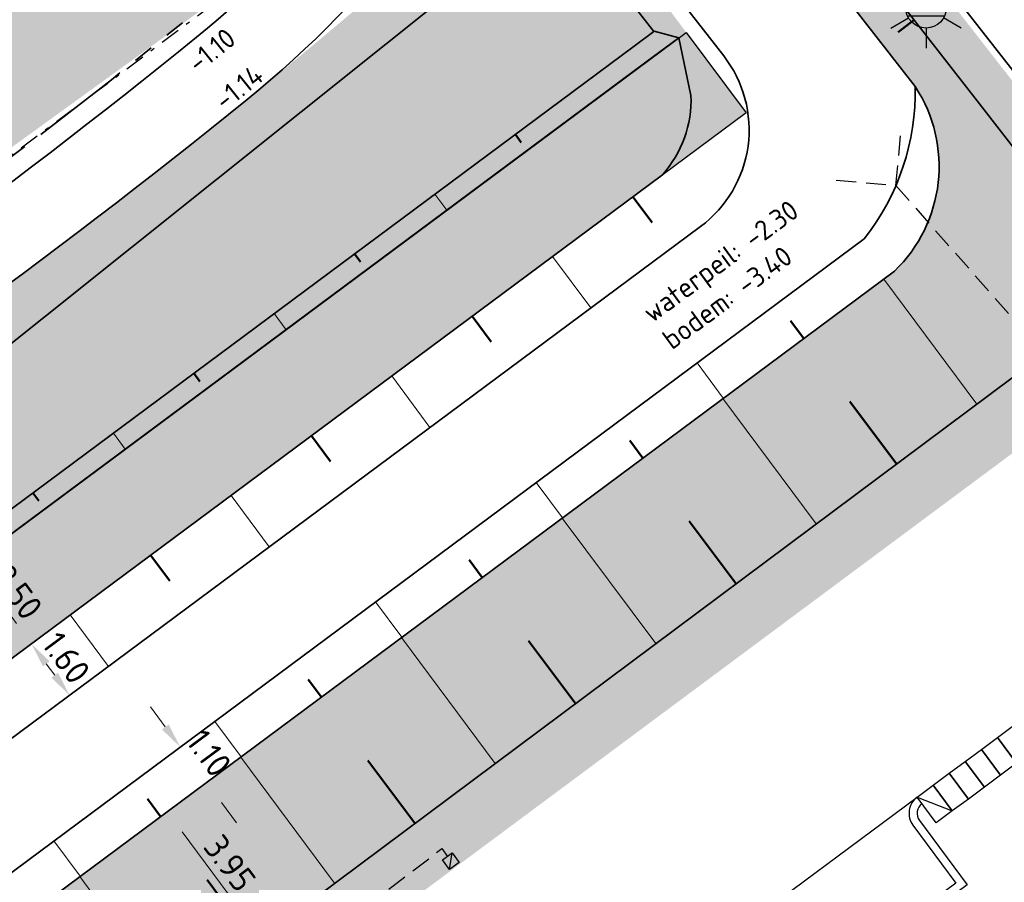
# Model space of a CAD drawing. Header units: metres. Extents: x 103263 to 106611, y 426963 to 428812.
# Tile 12 of 74: x 104300 to 104324, y 427646 to 427668. Entities that reach past the tile are written whole.
import ezdxf
from ezdxf.enums import TextEntityAlignment as Align

# ---------------------------------------------------------------- set-up
doc = ezdxf.new("R2010")
doc.units = ezdxf.units.M
for name, pattern in [('DASHDOT', [1, 0.5, -0.25, 0, -0.25]), ('DASHED', [0.75, 0.5, -0.25]), ('VH-RWSBAND_110X220', [24, 10, -2, 2, -2, 2, -2, 2, -2])]:
    doc.linetypes.add(name, pattern=pattern)
doc.layers.add('kc-nieuwe-gasleiding-25-03-2004', color=30, linetype='Continuous')
doc.layers.add('update bestrating', color=4, linetype='Continuous')
for name, color, linetype, lineweight in [('N-GV-GW-TALUD_TEEN-G', 3, 'Continuous', 35), ('N-WE-GW-HOOGTE_AFWERKHOOGTE-T25', 7, 'Continuous', 25), ('N-WE-GW-TALUD_KRUIN-G', 3, 'Continuous', 35), ('N-WE-GW-TALUDARCERING-S', 90, 'Continuous', 25), ('N-WE-GW-TALUDARCERING_KORT-G', 90, 'Continuous', 50), ('N-WE-GW-TALUDARCERING_LANG-G', 90, 'Continuous', 18), ('N-WE-IE-MEUBILAIR_WEGMEUBILAIR_LICHTMAST-S', 7, 'Continuous', 25), ('N-WE-VH-KANTOPSLUITING_TROTTOIRBAND_RWS_110 220-G', 210, 'VH-RWSBAND_110X220', 35), ('N-WE-VH-KANTVERHARDING-G', 210, 'Continuous', 35), ('N-WE-VH-KANTVERHARDING-M', 7, 'Continuous', 18), ('toekomstig', 254, 'DASHED', 25)]:
    doc.layers.add(name, color=color, linetype=linetype, lineweight=lineweight)
doc.layers.add('N-WE-GR-BEPLANTING-A-250', color=7, linetype='Continuous', lineweight=18, true_color=0x00a500)
doc.layers.add('N-WE-GR-GRAS-A-250', color=7, linetype='Continuous', lineweight=18, true_color=0x7ca500)
doc.layers.add('N-WE-VH-VERHARDING-AP_GROEN4', color=7, linetype='Continuous', true_color=0x004700)
doc.styles.add('NLCS-ISO', font='NLCS-ISO.ttf')
doc.styles.add('NLCS-ISO-M200-T25', font='NLCS-ISO.ttf', dxfattribs={"height": 0.5})
doc.styles.add('NLCS-ISO-M250-T25', font='NLCS-ISO.ttf', dxfattribs={"height": 0.625})
doc.dimstyles.new('NLCS-M250-T25-PIJL_L2_H1', dxfattribs={"dimscale": 0.25, "dimtxt": 2.5, "dimasz": 2.5, "dimexe": 2, "dimexo": 2, "dimgap": 0.7, "dimtad": 1, "dimzin": 0, "dimdsep": 46, "dimtxsty": 'NLCS-ISO-M250-T25', "dimcen": 0, "dimdle": 2, "dimclrd": 256, "dimclre": 256, "dimclrt": 256, "dimadec": 1, "dimazin": 0, "dimtfac": 1, "dimtdec": 3, "dimtofl": 0, "dimtmove": 0, "dimatfit": 3, "dimfxl": 2, "dimfxlon": 1, "dimtfillclr": 256, "dimtolj": 1, "dimtzin": 0, "dimlwd": -1, "dimlwe": -1, "dimarcsym": 0})
pattern_1 = [(316.3290536, (0, 0), (1.767291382, 0.0410020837), [0.15, -1]), (1.3290536, (0.5343, -0.1644), (1.5089930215, 1.7854803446), [0.15, -1]), (346.3290536, (0.1759, 0.0394), (1.3156843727, 0.9664236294), [0.15, -1]), (331.3290536, (0.7036, 0.1578), (0.9740066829, 0.3221971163), [0.15, -1]), (91.3290536, (1.87095, 1.6702), (-0.58708173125, -0.56376860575), [0.15, -1]), (106.3290536, (1.43023, -0.6741), (-0.3111394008, -0.71637439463), [0.15, -1]), (121.3290536, (0.2515, -0.171), (-0.4753752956, -0.7576399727), [0.15, -1]), (41.3290536, (0.7069, 0.0164), (0.1086561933, 1.693574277), [0.15, -1]), (56.3290536, (0, 0), (-0.333375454, 1.663989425), [0.15, -1])]

# ---------------------------------------------------------------- blocks, each defined once
blk = doc.blocks.new('*U56')
at = {"layer": 'N-WE-GW-TALUDARCERING_KORT-G', "ltscale": 0.1}
for p, q in [((104311.887, 427664.914), (104312.036, 427664.713)), ((104307.872, 427661.933), (104308.021, 427661.733)), ((104303.858, 427658.953), (104304.007, 427658.752)), ((104299.843, 427655.972), (104299.992, 427655.771))]:
    blk.add_line(p, q, dxfattribs=at)
at = {"layer": 'N-WE-GW-TALUDARCERING_LANG-G', "ltscale": 0.1}
for p, q in [((104309.879, 427663.424), (104310.177, 427663.022)), ((104305.865, 427660.443), (104306.163, 427660.042)), ((104301.851, 427657.462), (104302.149, 427657.061))]:
    blk.add_line(p, q, dxfattribs=at)
blk = doc.blocks.new('*U57')
at = {"layer": 'N-WE-GW-TALUDARCERING_KORT-G', "ltscale": 0.1}
for p, q in [((104314.824, 427663.358), (104315.301, 427662.715)), ((104310.81, 427660.377), (104311.287, 427659.735)), ((104306.795, 427657.396), (104307.272, 427656.754)), ((104302.781, 427654.415), (104303.258, 427653.773))]:
    blk.add_line(p, q, dxfattribs=at)
at = {"layer": 'N-WE-GW-TALUDARCERING_LANG-G', "ltscale": 0.1}
for p, q in [((104312.817, 427661.867), (104313.771, 427660.583)), ((104308.803, 427658.887), (104309.756, 427657.602)), ((104304.788, 427655.906), (104305.742, 427654.621)), ((104300.774, 427652.925), (104301.728, 427651.641))]:
    blk.add_line(p, q, dxfattribs=at)
blk = doc.blocks.new('*U58')
at = {"layer": 'N-WE-GW-TALUDARCERING_KORT-G', "ltscale": 0.1}
for p, q in [((104319.086, 427659.82), (104318.758, 427660.262)), ((104315.072, 427656.838), (104314.744, 427657.28)), ((104311.059, 427653.857), (104310.731, 427654.298)), ((104307.045, 427650.875), (104306.717, 427651.317)), ((104303.031, 427647.893), (104302.703, 427648.335))]:
    blk.add_line(p, q, dxfattribs=at)
at = {"layer": 'N-WE-GW-TALUDARCERING_LANG-G', "ltscale": 0.1}
for p, q in [((104317.079, 427658.329), (104316.423, 427659.212)), ((104313.065, 427655.348), (104312.41, 427656.231)), ((104309.052, 427652.366), (104308.396, 427653.249)), ((104305.038, 427649.384), (104304.382, 427650.267)), ((104301.024, 427646.403), (104300.368, 427647.286))]:
    blk.add_line(p, q, dxfattribs=at)
blk = doc.blocks.new('*U59')
at = {"layer": 'N-WE-GW-TALUDARCERING_KORT-G', "ltscale": 0.1}
for p, q in [((104321.405, 427656.692), (104320.241, 427658.253)), ((104317.397, 427653.703), (104316.23, 427655.268)), ((104313.388, 427650.714), (104312.219, 427652.282)), ((104309.38, 427647.726), (104308.208, 427649.297)), ((104305.372, 427644.737), (104304.197, 427646.312))]:
    blk.add_line(p, q, dxfattribs=at)
at = {"layer": 'N-WE-GW-TALUDARCERING_LANG-G', "ltscale": 0.1}
for p, q in [((104323.409, 427658.186), (104321.084, 427661.305)), ((104319.401, 427655.198), (104317.071, 427658.323)), ((104315.393, 427652.209), (104313.057, 427655.341)), ((104311.384, 427649.22), (104309.043, 427652.36)), ((104307.376, 427646.231), (104305.03, 427649.378)), ((104303.367, 427643.242), (104301.016, 427646.396))]:
    blk.add_line(p, q, dxfattribs=at)
blk = doc.blocks.new('*D461')
at = {"layer": 'Defpoints', "color": 0, "ltscale": 0.1, "transparency": 16777216}
for p in [(104299.804, 427652.205), (104299.804, 427652.205), (104300.758, 427650.921)]:
    blk.add_point(p, dxfattribs=at)
at = {"layer": 'N-WE-VH-KANTVERHARDING-M', "ltscale": 0.1, "transparency": 16777216}
for p, q in [((104299.804, 427652.205), (104300.206, 427652.503)), ((104300.386, 427651.423), (104300.177, 427651.704)), ((104300.758, 427650.921), (104301.16, 427651.219))]:
    blk.add_line(p, q, dxfattribs=at)
for points in [[(104300.261, 427651.766), (104300.093, 427651.641), (104299.804, 427652.205)], [(104300.469, 427651.485), (104300.302, 427651.36), (104300.758, 427650.921)]]:
    blk.add_solid(points, dxfattribs=at)
at = {"layer": 'N-WE-VH-KANTVERHARDING-M', "ltscale": 0.1, "transparency": 16777216, "insert": (104300.673, 427651.854), "char_height": 0.625, "attachment_point": 5, "rotation": 306.5938, "style": 'NLCS-ISO-M250-T25'}
blk.add_mtext('\\A1;1.60', dxfattribs=at)
blk = doc.blocks.new('*D462')
at = {"layer": 'Defpoints', "color": 0, "ltscale": 0.1, "transparency": 16777216}
for p in [(104298.314, 427654.213), (104298.314, 427654.213), (104299.804, 427652.205)]:
    blk.add_point(p, dxfattribs=at)
at = {"layer": 'N-WE-VH-KANTVERHARDING-M', "ltscale": 0.1, "transparency": 16777216}
for p, q in [((104298.314, 427654.213), (104297.913, 427653.914)), ((104299.432, 427652.707), (104298.687, 427653.711)), ((104299.804, 427652.205), (104299.403, 427651.907))]:
    blk.add_line(p, q, dxfattribs=at)
for points in [[(104298.77, 427653.773), (104298.603, 427653.649), (104298.314, 427654.213)], [(104299.515, 427652.769), (104299.348, 427652.645), (104299.804, 427652.205)]]:
    blk.add_solid(points, dxfattribs=at)
at = {"layer": 'N-WE-VH-KANTVERHARDING-M', "ltscale": 0.1, "transparency": 16777216, "insert": (104299.451, 427653.5), "char_height": 0.625, "attachment_point": 5, "rotation": 306.5938, "style": 'NLCS-ISO-M250-T25'}
blk.add_mtext('\\A1;2.50', dxfattribs=at)
blk = doc.blocks.new('*D464')
at = {"layer": 'Defpoints', "color": 0, "ltscale": 0.1, "transparency": 16777216}
for p in [(104302.538, 427648.897), (104304.177, 427648.744), (104303.194, 427648.014)]:
    blk.add_point(p, dxfattribs=at)
at = {"layer": 'N-WE-VH-KANTVERHARDING-M', "ltscale": 0.1, "transparency": 16777216}
for p, q in [((104303.148, 427650.129), (104302.775, 427650.631)), ((104303.12, 427649.329), (104303.922, 427649.926)), ((104303.775, 427648.446), (104304.578, 427649.043)), ((104304.55, 427648.243), (104304.922, 427647.741))]:
    blk.add_line(p, q, dxfattribs=at)
for points in [[(104303.232, 427650.191), (104303.065, 427650.067), (104303.521, 427649.628)], [(104304.633, 427648.305), (104304.466, 427648.181), (104304.177, 427648.744)]]:
    blk.add_solid(points, dxfattribs=at)
at = {"layer": 'N-WE-VH-KANTVERHARDING-M', "ltscale": 0.1, "transparency": 16777216, "insert": (104304.24, 427649.477), "char_height": 0.625, "attachment_point": 5, "rotation": 306.6076, "style": 'NLCS-ISO-M250-T25'}
blk.add_mtext('\\A1;1.10', dxfattribs=at)
blk = doc.blocks.new('*D465')
at = {"layer": 'Defpoints', "color": 0, "ltscale": 0.1, "transparency": 16777216}
for p in [(104303.194, 427648.014), (104305.543, 427644.864), (104305.543, 427644.864)]:
    blk.add_point(p, dxfattribs=at)
at = {"layer": 'N-WE-VH-KANTVERHARDING-M', "ltscale": 0.1, "transparency": 16777216}
for p, q in [((104303.194, 427648.014), (104302.793, 427647.715)), ((104303.567, 427647.513), (104305.169, 427645.365)), ((104305.543, 427644.864), (104305.142, 427644.565))]:
    blk.add_line(p, q, dxfattribs=at)
for points in [[(104303.651, 427647.575), (104303.484, 427647.451), (104303.194, 427648.014)], [(104305.253, 427645.428), (104305.085, 427645.303), (104305.543, 427644.864)]]:
    blk.add_solid(points, dxfattribs=at)
at = {"layer": 'N-WE-VH-KANTVERHARDING-M', "ltscale": 0.1, "transparency": 16777216, "insert": (104304.759, 427646.731), "char_height": 0.625, "attachment_point": 5, "rotation": 306.7094, "style": 'NLCS-ISO-M250-T25'}
blk.add_mtext('\\A1;3.95', dxfattribs=at)
blk = doc.blocks.new('N-SIE-WEG_LICHTMAST-SO')
h = blk.add_hatch(color=256)
h.paths.add_polyline_path([(1.163, 0.5, 0.658505), (-1.163, 0.5)])
h.paths.add_polyline_path([(-1.163, -0.5, 0.658505), (1.163, -0.5)])
at = {"flags": 128}
for points in [[(0, 1.266), (0, 2.531)], [(-2.192, 1.266), (-1.096, 0.633)], [(1.096, 0.633), (2.192, 1.266)], [(-1.163, 0.5), (1.163, 0.5)], [(-1.163, -0.5), (1.163, -0.5)], [(-2.192, -1.266), (-1.096, -0.633)], [(2.192, -1.266), (1.096, -0.633)], [(0, -1.266), (0, -2.531)]]:
    blk.add_lwpolyline(points, dxfattribs=at)
at = {"ltscale": 0.5}
blk.add_circle((0, 0), 1.266, dxfattribs=at)
at = {"style": 'NLCS-ISO'}
blk.add_attdef('TYPE', text='', height=1.8, dxfattribs=at).set_placement((0, 2.531), align=Align.BOTTOM_CENTER)
blk = doc.blocks.new('update forel')
at = {"layer": 'update bestrating', "color": 251, "lineweight": -3, "elevation": -1.03}
for points in [[(104323.924, 427649.868), (104324.326, 427650.166), (104324.803, 427649.524), (104324.401, 427649.226)], [(104323.523, 427649.57), (104323.924, 427649.868), (104324.401, 427649.226), (104324, 427648.928)], [(104323.121, 427649.272), (104323.523, 427649.57), (104324, 427648.928), (104323.598, 427648.63)], [(104322.72, 427648.974), (104323.121, 427649.272), (104323.598, 427648.63), (104323.197, 427648.332)], [(104322.319, 427648.676), (104322.72, 427648.974), (104323.197, 427648.332), (104322.795, 427648.033)], [(104321.917, 427648.378), (104322.319, 427648.676), (104322.795, 427648.033), (104322.394, 427647.735)]]:
    blk.add_lwpolyline(points, close=True, dxfattribs=at)
for points in [[(104321.917, 427648.378), (104321.917, 427648.378, 0.414214), (104321.814, 427647.678), (104322.885, 427646.235), (104314.054, 427639.677), (104312.983, 427641.12, 0.414214), (104312.283, 427641.223), (104310.677, 427640.031, 0.414214), (104310.574, 427639.331), (104311.646, 427637.888), (104302.815, 427631.33), (104301.743, 427632.773, 0.414214), (104301.043, 427632.876), (104301.043, 427632.876)], [(104322.036, 427648.217, 0.414214), (104321.974, 427647.797), (104323.165, 427646.194), (104314.013, 427639.397), (104312.822, 427641.001, 0.414214), (104312.402, 427641.063), (104310.797, 427639.87, 0.414214), (104310.735, 427639.45), (104311.926, 427637.847), (104302.773, 427631.05), (104301.582, 427632.654, 0.414214), (104301.163, 427632.716)]]:
    blk.add_lwpolyline(points, format="xyb", dxfattribs=at)
at = {"layer": 'update bestrating', "color": 251, "lineweight": -3}
blk.add_lwpolyline([(104312.283, 427641.223), (104321.917, 427648.378)], dxfattribs=at)
at = {"layer": 'update bestrating', "color": 251, "lineweight": -3, "elevation": -1.03}
blk.add_lwpolyline([(104321.917, 427648.378), (104322.795, 427648.033)], dxfattribs=at)
blk = doc.blocks.new('*U80')
h = blk.add_hatch(color=256)
h.dxf.hatch_style = 1
h.paths.add_polyline_path([(-0.024, 0.211), (-0.211, -0.024), (0.024, -0.211)])
h = blk.add_hatch(color=256)
h.paths.add_polyline_path([(-0.021, 0.181), (0.004, 0.189), (0.211, 0.024), (0.024, -0.211)])
h.paths.add_polyline_path([(-0.024, 0.211), (0.004, 0.189), (-0.021, 0.181)])
blk.add_lwpolyline([(0.024, -0.211), (-0.211, -0.024), (-0.024, 0.211), (0.211, 0.024)], close=True)
blk.add_lwpolyline([(0.024, -0.211), (-0.024, 0.211)])
blk = doc.blocks.new('*U74')
at = {"layer": 'N-WE-GW-TALUDARCERING_KORT-G', "ltscale": 0.1}
for p, q in [((104315.143, 427674.897), (104315.114, 427674.398)), ((104312.421, 427671.579), (104312.905, 427671.705)), ((104318.766, 427671.713), (104318.372, 427671.406)), ((104321.841, 427667.771), (104321.447, 427667.463))]:
    blk.add_line(p, q, dxfattribs=at)
at = {"layer": 'N-WE-GW-TALUDARCERING_LANG-G', "ltscale": 0.1}
for p, q in [((104312.937, 427673.931), (104313.71, 427673.297)), ((104317.229, 427673.685), (104316.44, 427673.07)), ((104313.77, 427669.498), (104314.561, 427670.113)), ((104320.304, 427669.742), (104319.515, 427669.127))]:
    blk.add_line(p, q, dxfattribs=at)

msp = doc.modelspace()

# ---------------------------------------------------------------- hatches: boundary and pattern name
at = {"layer": 'N-WE-GR-BEPLANTING-A-250'}
h = msp.add_hatch(dxfattribs=at)
h.set_pattern_fill('AGR-BEPLANTING_SOORT_01', color=256, scale=0.2, style=0, pattern_type=2)
h.set_pattern_definition([(60, (104639.9556, 427910.1806), (-0.5773504, 0.9999998), [0.288676, -0.866026]), (120, (104639.9556, 427910.1806), (-1.1547004, -2e-07), [0.288676, -0.866026]), (270, (104639.95565, 427910.18064), (0.57735, -1), [0.25, -1.75])])
edge = h.paths.add_edge_path()
edge.add_line((104659.33, 427926.461), (104651.723, 427930.161))
edge.add_line((104651.723, 427930.161), (104630.494, 427940.377))
edge.add_line((104630.494, 427940.377), (104615.821, 427939.216))
edge.add_line((104615.821, 427939.216), (104614.238, 427936.942))
edge.add_line((104614.238, 427936.942), (104618.901, 427931.767))
edge.add_line((104618.901, 427931.767), (104620.001, 427927.102))
edge.add_line((104620.001, 427927.102), (104630.09, 427928.171))
edge.add_line((104630.09, 427928.171), (104636.288, 427922.296))
edge.add_line((104636.288, 427922.296), (104635.626, 427916.445))
edge.add_line((104635.626, 427916.445), (104649.327, 427918.542))
edge.add_line((104649.327, 427918.542), (104660.637, 427913.992))
edge.add_line((104660.637, 427913.992), (104663.613, 427914.901))
edge.add_line((104663.613, 427914.901), (104665.801, 427914.176))
edge.add_line((104665.801, 427914.176), (104667.1, 427911.864))
edge.add_line((104667.1, 427911.864), (104668.62, 427908.935))
edge.add_line((104668.62, 427908.935), (104670.709, 427905.029))
edge.add_line((104670.709, 427905.029), (104666.141, 427898.787))
edge.add_line((104666.141, 427898.787), (104659.394, 427895.168))
edge.add_line((104659.394, 427895.168), (104659.885, 427894.606))
edge.add_arc((2471945.486, 2366238.399), 3059610.724, 219.310766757, 219.311095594)
edge.add_arc((104633.177, 427844.621), 52.499, 34.4665, 43.8921, ccw=False)
edge.add_arc((104561.264, 427811.91), 131.021, 20.52501, 28.45236, ccw=False)
edge.add_arc((104687.252, 427859.058), 3.5, 200.2205, 290.1775)
edge.add_arc((104734.333, 427775.806), 92.191, 116.25825, 119.84127, ccw=False)
edge.add_line((104693.547, 427858.483), (104693.719, 427859.706))
edge.add_line((104693.719, 427859.706), (104675.355, 427897.713))
edge.add_line((104675.355, 427897.713), (104665.269, 427916.348))
edge.add_line((104665.269, 427916.348), (104661.135, 427923.401))
edge.add_line((104661.135, 427923.401), (104659.33, 427926.461))
edge = h.paths.add_edge_path()
edge.add_line((104670.155, 427924.725), (104658.918, 427940.306))
edge.add_line((104658.918, 427940.306), (104653.228, 427936.582))
edge.add_arc((104651.49, 427939.148), 3.1, 210.7823, 304.1096, ccw=False)
edge.add_arc((104006.721, 427555.058), 747.402, 30.782318, 33.226245)
edge.add_line((104631.932, 427964.594), (104627.986, 427961.768))
edge.add_line((104627.986, 427961.768), (104626.318, 427960.551))
edge.add_line((104626.318, 427960.551), (104625.97, 427960.946))
edge.add_line((104625.97, 427960.946), (104624.14, 427949.098))
edge.add_line((104624.14, 427949.098), (104623.843, 427947.174))
edge.add_line((104623.843, 427947.174), (104618.568, 427941.942))
edge.add_line((104618.568, 427941.942), (104631.166, 427942.938))
edge.add_line((104631.166, 427942.938), (104634.784, 427941.178))
edge.add_line((104634.784, 427941.178), (104651.566, 427933.017))
edge.add_line((104651.566, 427933.017), (104660.886, 427928.485))
edge.add_line((104660.886, 427928.485), (104667.484, 427917.521))
edge.add_line((104667.484, 427917.521), (104673.544, 427906.582))
edge.add_line((104673.544, 427906.582), (104680.594, 427892.683))
edge.add_line((104680.594, 427892.683), (104687.997, 427877.313))
edge.add_line((104687.997, 427877.313), (104695.985, 427860.764))
edge.add_line((104695.985, 427860.764), (104701.345, 427863.409))
edge.add_line((104701.345, 427863.409), (104685.833, 427895.579))
edge.add_line((104685.833, 427895.579), (104682.011, 427903.447))
edge.add_line((104682.011, 427903.447), (104677.897, 427911.161))
edge.add_line((104677.897, 427911.161), (104670.155, 427924.725))
h = msp.add_hatch(dxfattribs=at)
h.set_pattern_fill('AGR-BEPLANTING_SOORT_01', color=256, scale=0.2, style=0, pattern_type=2)
h.set_pattern_definition([(60, (104664.6893, 427702.1373), (-0.5773504, 0.9999998), [0.288676, -0.866026]), (120, (104664.6893, 427702.1373), (-1.1547004, -2e-07), [0.288676, -0.866026]), (270, (104664.6893, 427702.1373), (0.57735, -1), [0.25, -1.75])])
edge = h.paths.add_edge_path()
edge.add_line((104373.421, 427724.642), (104370.132, 427721.738))
edge.add_line((104370.132, 427721.738), (104368.673, 427720.936))
edge.add_line((104368.673, 427720.936), (104358.783, 427715.558))
edge.add_line((104358.783, 427715.558), (104347.434, 427709.378))
edge.add_line((104347.434, 427709.378), (104337.53, 427717.091))
edge.add_line((104337.53, 427717.091), (104320.601, 427692.32))
edge.add_line((104320.601, 427692.32), (104315.844, 427682.167))
edge.add_line((104315.844, 427682.167), (104328.56, 427666.473))
edge.add_line((104328.56, 427666.473), (104331.724, 427666.489))
edge.add_line((104331.724, 427666.489), (104334.653, 427669.211))
edge.add_line((104334.653, 427669.211), (104333.629, 427670.508))
edge.add_arc((104330.772, 427672.995), 3.788, 225.0633, 318.9655, ccw=False)
edge.add_line((104328.096, 427670.313), (104326.15, 427672.386))
edge.add_line((104326.15, 427672.386), (104325.833, 427672.783))
edge.add_line((104325.833, 427672.783), (104319.092, 427681.241))
edge.add_arc((104320.265, 427682.176), 1.5, 129.5168, 218.5539, ccw=False)
edge.add_line((104319.31, 427683.333), (104319.424, 427683.427))
edge.add_arc((104320.379, 427682.27), 1.5, 39.5168, 129.5168, ccw=False)
edge.add_line((104321.536, 427683.225), (104327.032, 427676.656))
edge.add_line((104327.032, 427676.656), (104327.728, 427677.296))
edge.add_arc((104319.444, 427686.849), 12.644, 310.9292, 339.425)
edge.add_arc((104360.268, 427671.929), 30.822, 145.2639, 160.1291, ccw=False)
edge.add_line((104334.939, 427689.491), (104372.004, 427717.013))
edge.add_line((104372.004, 427717.013), (104372.004, 427717.013))
edge.add_line((104372.004, 427717.013), (104423.569, 427755.301))
edge.add_line((104423.569, 427755.301), (104429.992, 427760.07))
edge.add_line((104429.992, 427760.07), (104462.601, 427787.301))
edge.add_line((104462.601, 427787.301), (104473.488, 427799.642))
edge.add_line((104473.488, 427799.642), (104480.532, 427807.002))
edge.add_line((104480.532, 427807.002), (104480.283, 427808.655))
edge.add_arc((104482.291, 427798.327), 10.521, 99.6815, 101.0038, ccw=False)
edge.add_arc((104573.81, 427821.343), 94.142, 186.39699, 187.71925, ccw=False)
edge.add_line((104480.255, 427810.854), (104466.653, 427797.844))
edge.add_line((104466.653, 427797.844), (104445.943, 427785.042))
edge.add_line((104445.943, 427785.042), (104422.662, 427761.514))
edge.add_line((104422.662, 427761.514), (104420.699, 427759.53))
edge.add_line((104420.699, 427759.53), (104391.004, 427740.163))
edge.add_line((104391.004, 427740.163), (104373.421, 427724.642))
at = {"layer": 'N-WE-GR-GRAS-A-250'}
h = msp.add_hatch(dxfattribs=at)
h.set_pattern_fill('AGR-GRAS_01-SO', color=256, scale=0.05, angle=-43.6709, pattern_type=2)
h.set_pattern_definition(pattern_1)
h.paths.add_polyline_path([(104275.692, 427694.549), (104275.041, 427695.198), (104279.408, 427690.842), (104279.074, 427691.176)], flags=16)
edge = h.paths.add_edge_path(flags=16)
edge.add_arc((104291.972, 427701.757), 2.65, 45.5696, 210.813)
edge.add_line((104289.696, 427700.4), (104297.646, 427689.881))
edge.add_line((104297.646, 427689.881), (104303.158, 427683.038))
edge.add_arc((104305.228, 427685.132), 2.944, 225.3277, 305.3599)
edge.add_arc((104305.196, 427684.733), 2.65, 310.933, 397.9526)
edge.add_line((104307.285, 427686.363), (104301.793, 427693.475))
edge.add_line((104301.793, 427693.475), (104293.827, 427703.65))
h.paths.add_polyline_path([(104284.191, 427666.59), (104285.603, 427668.006), (104286.198, 427667.412), (104284.786, 427665.996)], flags=0)
h.paths.add_polyline_path([(104270.171, 427680.854), (104270.031, 427680.713), (104270.145, 427680.828)], flags=0)
h.paths.add_polyline_path([(104288.793, 427697.848), (104298.854, 427680.563), (104264.284, 427660.441), (104254.223, 427677.726)], flags=16)
edge = h.paths.add_edge_path()
edge.add_line((104262.017, 427645.765), (104261.951, 427646.108))
edge.add_line((104261.951, 427646.108), (104265.871, 427646.902))
edge.add_line((104265.871, 427646.902), (104265.938, 427646.559))
edge.add_line((104265.938, 427646.559), (104272.417, 427647.871))
edge.add_line((104272.417, 427647.871), (104283.793, 427653.387))
edge.add_line((104283.793, 427653.387), (104277.689, 427659.183))
edge.add_line((104277.689, 427659.183), (104276.953, 427660.06))
edge.add_line((104276.953, 427660.06), (104283.948, 427653.478))
edge.add_line((104283.948, 427653.478), (104308.8, 427671.454))
edge.add_line((104308.8, 427671.454), (104312.485, 427681.392))
edge.add_line((104312.485, 427681.392), (104301.555, 427695.404))
edge.add_line((104301.555, 427695.404), (104294.32, 427704.682))
edge.add_line((104294.32, 427704.682), (104294.163, 427704.559))
edge.add_line((104294.163, 427704.559), (104292.823, 427706.277))
edge.add_arc((104291.936, 427704.172), 2.284, 67.15, 122.6045)
edge.add_line((104290.705, 427706.096), (104289.919, 427705.519))
edge.add_line((104289.919, 427705.519), (104214.399, 427649.879))
edge.add_arc((104137.37, 427575.58), 107.022, 31.6449, 43.96666, ccw=False)
edge.add_line((104228.48, 427631.729), (104245.478, 427642.415))
edge.add_line((104245.478, 427642.415), (104262.017, 427645.765))
h.paths.add_polyline_path([(104297.381, 427683.094), (104298.587, 427681.022), (104299.021, 427681.458)], flags=16)
h.paths.add_polyline_path([(104264.284, 427660.441), (104254.358, 427677.493), (104259.929, 427667.923), (104264.284, 427660.441), (104272.509, 427665.229), (104297.125, 427679.557)], flags=16)
h.paths.add_polyline_path([(104284.808, 427695.529), (104284.875, 427695.568), (104284.861, 427695.582)], flags=0)
h = msp.add_hatch(dxfattribs=at)
h.set_pattern_fill('AGR-GRAS_01-SO', color=256, scale=0.05, angle=-43.6709, pattern_type=2)
h.set_pattern_definition(pattern_1)
edge = h.paths.add_edge_path(flags=16)
edge.add_line((104316.154, 427667.459), (104320.861, 427661.139))
edge.add_line((104320.861, 427661.139), (104250.331, 427608.744))
edge.add_arc((104247.265, 427613.221), 5.426, 219.4039, 304.4134, ccw=False)
edge.add_arc((104166.72, 427584.96), 80.284, 18.00546, 27.47164)
edge.add_arc((104243.419, 427624.632), 6.071, 116.0008, 205.742, ccw=False)
edge.add_arc((104253.037, 427595.849), 36.375, 81.6328, 109.7285, ccw=False)
edge.add_arc((104260.259, 427669.109), 37.322, 267.0374, 281.6599)
edge.add_arc((104259.336, 427654.205), 23.245, 291.3594, 304.5746)
edge.add_line((104272.527, 427635.066), (104316.154, 427667.459))
edge = h.paths.add_edge_path(flags=16)
edge.add_arc((104314.491, 427672.76), 1.5, 46.2189, 127.9523)
edge.add_line((104313.569, 427673.942), (104313.306, 427673.738))
edge.add_arc((104314.229, 427672.555), 1.5, 127.9523, 217.1365)
edge.add_line((104313.033, 427671.649), (104320.861, 427661.139))
edge.add_arc((104318.971, 427664.074), 3.491, 302.7752, 354.0538)
edge.add_arc((104318.845, 427664.117), 3.621, 353.5855, 393.3937)
edge.add_line((104321.868, 427666.11), (104319.944, 427668.608))
edge.add_line((104319.944, 427668.608), (104319.478, 427669.105))
edge.add_line((104319.478, 427669.105), (104315.529, 427673.843))
edge = h.paths.add_edge_path()
edge.add_line((104314.357, 427678.993), (104310.121, 427669.952))
edge.add_arc((104202.004, 427792.935), 163.75, 295.87926, 311.31946, ccw=False)
edge.add_line((104273.477, 427645.606), (104273.314, 427645.502))
edge.add_line((104273.314, 427645.502), (104246.511, 427640.074))
edge.add_line((104246.511, 427640.074), (104229.784, 427629.596))
edge.add_arc((104142.02, 427577.841), 101.888, 10.4173, 30.5282, ccw=False)
edge.add_line((104242.228, 427596.264), (104294.384, 427634.988))
edge.add_line((104294.384, 427634.988), (104242.477, 427596.17))
edge.add_line((104242.477, 427596.17), (104327.24, 427659.145))
edge.add_arc((104326.048, 427660.751), 2, 306.578, 397.9526)
edge.add_line((104327.625, 427661.981), (104314.357, 427678.993))
at = {"layer": 'N-WE-VH-VERHARDING-AP_GROEN4', "ltscale": 0.1}
h = msp.add_hatch(dxfattribs=at)
h.set_pattern_fill('CROSS', color=256, scale=0.05, style=0)
edge = h.paths.add_edge_path()
edge.add_arc((104246.901, 427612.584), 4.748, 216.2543, 312.2156, ccw=False)
edge.add_arc((104166.72, 427584.96), 80.284, 18.00546, 27.22848)
edge.add_arc((104243.419, 427624.632), 6.071, 116.0008, 208.9581, ccw=False)
edge.add_arc((104253.037, 427595.849), 36.375, 81.6328, 109.7285, ccw=False)
edge.add_arc((104260.259, 427669.109), 37.322, 267.0374, 281.6599)
edge.add_arc((104259.336, 427654.205), 23.245, 291.3594, 304.5746)
edge.add_line((104272.527, 427635.066), (104316.154, 427667.459))
edge.add_line((104316.154, 427667.459), (104317.647, 427665.454))
edge.add_line((104317.647, 427665.454), (104273.455, 427632.641))
edge.add_arc((104259.533, 427648.085), 20.793, 265.5284, 312.0346, ccw=False)
edge.add_arc((104252.712, 427580.679), 46.965, 83.6429, 103.8833)
edge.add_arc((104241.951, 427624.23), 2.105, 103.9931, 216.1757)
edge.add_arc((104166.72, 427584.96), 82.784, 18.00546, 27.34616, ccw=False)
edge.add_arc((104248.303, 427611.476), 3, 198.0055, 306.5913)

# ---------------------------------------------------------------- linework, layer by layer
at = {"layer": 'N-GV-GW-TALUD_TEEN-G', "ltscale": 10, "flags": 128}
for points in [[(104321.868, 427666.11), (104316.35, 427673.185, 1.06222), (104313.748, 427671.155), (104317.089, 427666.872, -0.421177), (104316.512, 427662.618), (104274.469, 427631.401, -0.205167), (104257.76, 427625.762, 0.088677), (104241.828, 427624.719, 0.584745), (104241.597, 427623.871, -0.041274), (104246.971, 427611.044, 0.419653), (104250.124, 427609.961, 0.333156)], [(104250.206, 427608.651, -0.417972), (104242.625, 427609.535, 0.040532), (104237.666, 427621.458, -0.430321), (104240.563, 427630.551, -0.123231), (104258.379, 427632.335, 0.06344), (104267.659, 427633.039, 0.057163), (104272.235, 427635.473), (104314.851, 427667.115), (104315.342, 427667.478)], [(104315.97, 427667.322), (104316.271, 427665.888, -0.193493), (104315.558, 427663.903), (104315.489, 427663.851)], [(104320.596, 427662.312, 0.175402), (104321.868, 427666.11, 11.590457)], [(104321.35, 427661.502, 0.362076), (104321.868, 427666.11, 11.590457)]]:
    msp.add_lwpolyline(points, format="xyb", dxfattribs=at)
for points in [[(104315.356, 427667.488), (104315.97, 427667.322)], [(104250.124, 427609.961), (104293.161, 427641.931), (104320.596, 427662.312)], [(104250.231, 427608.67), (104293.817, 427641.048), (104321.35, 427661.502)]]:
    msp.add_lwpolyline(points, dxfattribs=at)
at = {"layer": 'N-WE-GW-TALUD_KRUIN-G'}
for points in [[(104323.415, 427665.752), (104317.155, 427673.779, 1.048785), (104312.976, 427670.519), (104315.342, 427667.478)], [(104250.231, 427608.67, -0.381354), (104243.072, 427609.777, 0.040265), (104238.107, 427621.694, -0.429413), (104240.758, 427630.089, -0.123209), (104258.33, 427631.837, 0.063889), (104267.801, 427632.558, 0.057726), (104272.526, 427635.066), (104315.148, 427666.713), (104315.97, 427667.322)], [(104250.176, 427603.708), (104296.172, 427637.877), (104324.325, 427658.869, 0.336054), (104324.81, 427663.964), (104323.415, 427665.752)], [(104315.558, 427663.903), (104273.455, 427632.641, -0.205753), (104257.912, 427627.355, 0.088546), (104241.443, 427626.272, 0.532731), (104240.253, 427622.988, -0.040779), (104245.45, 427610.549, 0.445713), (104250.231, 427608.67)]]:
    msp.add_lwpolyline(points, format="xyb", dxfattribs=at)
at = {"layer": 'N-WE-VH-KANTOPSLUITING_TROTTOIRBAND_RWS_110 220-G', "ltscale": 0.25, "flags": 128}
msp.add_lwpolyline([(104245.478, 427642.415), (104272.417, 427647.871, 0.057521), (104303.613, 427667.727, 0.113195), (104310.36, 427676.356), (104312.69, 427681.328)], format="xyb", dxfattribs=at)
at = {"layer": 'N-WE-VH-VERHARDING-AP_GROEN4', "ltscale": 0.2}
msp.add_lwpolyline([(104250.231, 427608.67, -0.381477), (104243.072, 427609.776, 0.040265), (104238.108, 427621.693, -0.429413), (104240.758, 427630.089, -0.123209), (104258.33, 427631.837, 0.063889), (104267.802, 427632.557, 0.057726), (104272.527, 427635.066), (104316.154, 427667.459), (104317.647, 427665.454), (104273.455, 427632.641, -0.205753), (104257.912, 427627.355, 0.088546), (104241.443, 427626.272, 0.532731), (104240.253, 427622.988, -0.040779), (104245.45, 427610.549, 0.423289), (104250.231, 427608.67)], format="xyb", dxfattribs=at)
msp.add_lwpolyline([(104250.231, 427608.67, -0.381477), (104243.072, 427609.776, 0.040265), (104238.108, 427621.693, -0.429413), (104240.758, 427630.089, -0.123209), (104258.33, 427631.837, 0.063889), (104267.802, 427632.557, 0.057726), (104272.527, 427635.066), (104316.154, 427667.459), (104317.647, 427665.454), (104273.455, 427632.641, -0.205753), (104257.912, 427627.355, 0.088546), (104241.443, 427626.272, 0.532731), (104240.253, 427622.988, -0.040779), (104245.45, 427610.549, 0.423289), (104250.231, 427608.67)], format="xyb", dxfattribs=at)
at = {"layer": 'toekomstig', "flags": 128}
for points in [[(104319.895, 427663.776), (104321.388, 427663.637), (104321.528, 427665.13)], [(104321.388, 427663.637), (104335.121, 427648.037)], [(104307.541, 427645.17), (104310.051, 427647.094), (104310.191, 427646.898)]]:
    msp.add_lwpolyline(points, dxfattribs=at)

# ---------------------------------------------------------------- block references
at = {"lineweight": -3}
msp.add_blockref('update forel', (0, 0), dxfattribs=at)
at = {"layer": 'N-WE-GW-TALUDARCERING-S', "ltscale": 0.1}
for name in ['*U74', '*U56', '*U57', '*U59', '*U58']:
    msp.add_blockref(name, (0, 0), dxfattribs=at)
at = {"layer": 'N-WE-IE-MEUBILAIR_WEGMEUBILAIR_LICHTMAST-S'}
ref = msp.add_blockref('N-SIE-WEG_LICHTMAST-SO', (104322.14, 427668.075), dxfattribs=dict(at, xscale=0.4, yscale=0.4, zscale=0.4))
ref.add_attrib('TYPE', 'lm', dxfattribs={"layer": '0', "height": 0.72, "style": 'NLCS-ISO'}).set_placement((104321.224, 427668.624), align=Align.BOTTOM_CENTER)
at = {"layer": 'toekomstig', "ltscale": 2, "rotation": 344.9646657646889}
msp.add_blockref('*U80', (104310.277, 427646.78), dxfattribs=at)

# ---------------------------------------------------------------- dimensions: what is measured, and where the dimension line sits
at = {"layer": 'N-WE-VH-KANTVERHARDING-M', "ltscale": 0.1}
for p1, p2, picture, middle in [((104299.804, 427652.205), (104298.314, 427654.213), '*D462', (104299.451, 427653.5)), ((104300.758, 427650.921), (104299.804, 427652.205), '*D461', (104300.673, 427651.854))]:
    dim = msp.add_aligned_dim(p1=p1, p2=p2, distance=0, dimstyle='NLCS-M250-T25-PIJL_L2_H1', dxfattribs=at)
    dim.commit()
    dim.dimension.update_dxf_attribs({"geometry": picture, "text_midpoint": middle})
dim = msp.add_linear_dim(base=(104304.177, 427648.744), p1=(104302.538, 427648.897), p2=(104303.194, 427648.014), angle=306.6076, dimstyle='NLCS-M250-T25-PIJL_L2_H1', dxfattribs=at)
dim.commit()
dim.dimension.update_dxf_attribs({"geometry": '*D464', "text_midpoint": (104303.849, 427649.186), "dimtype": 161})
dim = msp.add_aligned_dim(p1=(104303.194, 427648.014), p2=(104305.543, 427644.864), distance=0, text='3.95', dimstyle='NLCS-M250-T25-PIJL_L2_H1', dxfattribs=at)
dim.commit()
dim.dimension.update_dxf_attribs({"geometry": '*D465', "text_midpoint": (104304.759, 427646.731)})

# ---------------------------------------------------------------- next in the draw order: texts
at = {"layer": 'N-WE-GW-HOOGTE_AFWERKHOOGTE-T25', "char_height": 0.5, "attachment_point": 1, "style": 'NLCS-ISO-M200-T25', "bg_fill": 3, "box_fill_scale": 1.2, "bg_fill_color": 256, "bg_fill_transparency": 0}
for s, insert, width, rotation in [('-1.14', (104304.317, 427665.873), 0.97783, 38.7043), ('waterpeil: -2.30\\Pbodem: -3.40', (104315.008, 427660.599), 5.05185, 36.1677)]:
    msp.add_mtext(s, dxfattribs=dict(at, insert=insert, width=width, rotation=rotation))

# ---------------------------------------------------------------- next in the draw order: linework, layer by layer
at = {"layer": 'N-WE-VH-KANTVERHARDING-G', "ltscale": 0.1}
msp.add_lwpolyline([(104273.223, 427645.483, 0.058008), (104305.188, 427665.785, 0.058008)], format="xyb", dxfattribs=at)

# ---------------------------------------------------------------- next in the draw order: texts
at = {"layer": 'N-WE-GW-HOOGTE_AFWERKHOOGTE-T25', "insert": (104303.649, 427666.807), "char_height": 0.5, "width": 0.97783, "attachment_point": 1, "rotation": 38.8851, "style": 'NLCS-ISO-M200-T25', "bg_fill": 3, "box_fill_scale": 1.2, "bg_fill_color": 256, "bg_fill_transparency": 0}
msp.add_mtext('-1.10', dxfattribs=at)

# ---------------------------------------------------------------- next in the draw order: linework, layer by layer
at = {"layer": 'kc-nieuwe-gasleiding-25-03-2004', "linetype": 'DASHDOT'}
msp.add_lwpolyline([(104097.93, 427529.033), (104128.011, 427550.244), (104130.38, 427551.913), (104134.253, 427554.646), (104196.193, 427599.748), (104199.584, 427602.219), (104218.428, 427615.931), (104221.898, 427618.471), (104244.219, 427634.72), (104264.367, 427649.644), (104289.858, 427657.328), (104306.405, 427669.706), (104309.854, 427672.286), (104330.023, 427687.366), (104332.855, 427691.704), (104344.95, 427710.169), (104375.203, 427733.142), (104475.294, 427810.644), (104553.733, 427872.815), (104614.088, 427921.526), (104641.201, 427918.747)], dxfattribs=at)
at = {"layer": 'N-WE-GW-TALUD_KRUIN-G'}
msp.add_lwpolyline([(104298.038, 427658.693), (104312.925, 427670.583)], dxfattribs=at)
at = {"layer": 'N-WE-VH-KANTVERHARDING-G', "ltscale": 0.1}
msp.add_lwpolyline([(104293.429, 427705.899), (104327.767, 427662.093)], dxfattribs=at)
msp.add_lwpolyline([(104272.578, 427647.394, 0.05762), (104303.928, 427667.338, 0.113208), (104310.813, 427676.144)], format="xyb", dxfattribs=at)
msp.add_arc((104288.175, 427686.751), 27, 309.0601, 334.8954, dxfattribs=at)

doc.saveas('drawing.dxf')
